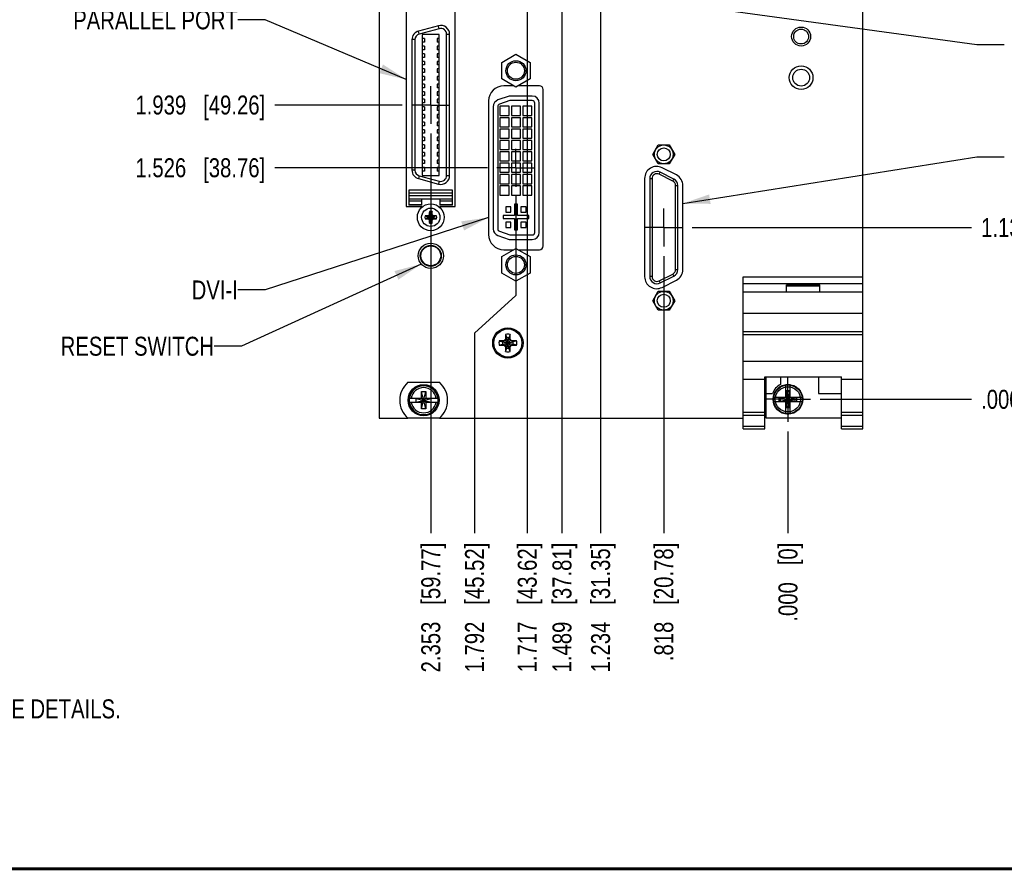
# Model space of a CAD drawing. Header units: inches. Extents: x 0.2 to 16.8, y 0.2 to 10.8.
# Tile 2 of 15: x 4.8 to 11.3, y 0.2 to 5.9. Entities that reach past the tile are written whole.
import ezdxf

# ---------------------------------------------------------------- set-up
doc = ezdxf.new("R2010")
doc.units = ezdxf.units.IN
doc.header["$LTSCALE"] = 0.935
doc.header["$MEASUREMENT"] = 0
doc.linetypes.add('CENTER', pattern=[0.6, 0.375, -0.075, 0.075, -0.075])
doc.layers.get('0').update_dxf_attribs({"linetype": 'CONTINUOUS'})
for name, color, linetype in [('02___PRT_ALL_AXES', 7, 'CONTINUOUS'), ('DEFAULT_1', 7, 'CENTER'), ('DETAIL', 7, 'CONTINUOUS'), ('DIMENSIONS', 7, 'CONTINUOUS')]:
    doc.layers.add(name, color=color, linetype=linetype)
doc.styles.get("Standard").update_dxf_attribs({"font": 'txt', "width": 0.8})
doc.dimstyles.new('DIMSTYLE_1', dxfattribs={"dimtxt": 0.125, "dimasz": 0.18, "dimexe": 0.125, "dimexo": 0.0625, "dimgap": 0.09, "dimtad": 0, "dimtih": 1, "dimtoh": 1, "dimdec": 3, "dimzin": 4, "dimdsep": 46, "dimtxsty": 'STANDARD', "dimblk": '_FILLED', "dimblk1": '_FILLED', "dimblk2": '_FILLED', "dimcen": 0.09, "dimadec": 0, "dimazin": 0, "dimtp": 0.01, "dimtm": 0.01, "dimtfac": 1, "dimtdec": 3, "dimtofl": 0, "dimtmove": 0, "dimatfit": 3, "dimldrblk": '_FILLED', "dimfxl": 1, "dimtolj": 1, "dimtzin": 4, "dimarcsym": 0})
doc.dimstyles.get("Standard").update_dxf_attribs({"dimtxt": 0.125, "dimasz": 0.18, "dimexe": 0.125, "dimexo": 0.0625, "dimgap": 0.09, "dimtad": 0, "dimtih": 1, "dimtoh": 1, "dimdec": 3, "dimzin": 4, "dimdsep": 46, "dimtxsty": 'STANDARD', "dimblk": '_FILLED', "dimblk1": '_FILLED', "dimblk2": '_FILLED', "dimcen": 0.09, "dimadec": 0, "dimazin": 0, "dimtol": 1, "dimtp": 0.01, "dimtm": 0.01, "dimtfac": 1, "dimtdec": 3, "dimtofl": 0, "dimtmove": 0, "dimatfit": 3, "dimldrblk": '_FILLED', "dimfxl": 1, "dimtolj": 1, "dimtzin": 4, "dimarcsym": 0})

# ---------------------------------------------------------------- blocks, each defined once
blk = doc.blocks.new('SYMBOL_16_BL0', base_point=(3.6751, 1.3124))
at = {"color": 2, "linetype": 'CONTINUOUS', "width": 0.8}
for s, p in [('1.', (0.9376, 1.2498)), ('REFER TO PRODUCT MANUAL ON NI.COM FOR MORE DETAILS.', (1.3125, 1.25))]:
    blk.add_text(s, height=0.125, dxfattribs=at).set_placement(p)
blk = doc.blocks.new('*D0')
at = {"layer": 'DIMENSIONS', "color": 2, "linetype": 'CONTINUOUS'}
blk.add_line((9.194, 4.4845), (11.0347, 4.4845), dxfattribs=at)
at = {"layer": 'DIMENSIONS', "color": 2, "linetype": 'CONTINUOUS', "insert": (11.0972, 4.547), "char_height": 0.125, "width": 1.325, "attachment_point": 1, "line_spacing_factor": 0.9}
blk.add_mtext('1.132{\\Ftxt.shx;\\W1.000000;\\H0.125000; }[28.75]', dxfattribs=at)
blk = doc.blocks.new('_FILLED')
at = {"color": 0, "linetype": 'BYBLOCK'}
blk.add_solid([(0, 0), (-1, 0.174), (-1, -0.174)], dxfattribs=at)
blk = doc.blocks.new('*D1')
at = {"layer": 'DIMENSIONS', "color": 2, "linetype": 'CONTINUOUS'}
blk.add_line((10.0364, 3.3526), (11.0347, 3.3526), dxfattribs=at)
at = {"layer": 'DIMENSIONS', "color": 2, "linetype": 'CONTINUOUS', "insert": (11.0972, 3.4151), "char_height": 0.125, "width": 0.825, "attachment_point": 1, "line_spacing_factor": 0.9}
blk.add_mtext('.000{\\Ftxt.shx;\\W1.000000;\\H0.125000; }[0]', dxfattribs=at)
blk = doc.blocks.new('*D2')
at = {"layer": 'DIMENSIONS', "color": 2, "linetype": 'CONTINUOUS'}
blk.add_line((10.099, 6.6184), (11.0347, 6.6184), dxfattribs=at)
at = {"layer": 'DIMENSIONS', "color": 2, "linetype": 'CONTINUOUS', "insert": (11.0972, 6.6809), "char_height": 0.125, "width": 1.325, "attachment_point": 1, "line_spacing_factor": 0.9}
blk.add_mtext('3.266{\\Ftxt.shx;\\W1.000000;\\H0.125000; }[82.95]', dxfattribs=at)
blk = doc.blocks.new('*D3')
at = {"layer": 'DIMENSIONS', "color": 2, "linetype": 'CONTINUOUS'}
blk.add_line((9.1926, 6.9554), (11.0347, 6.9554), dxfattribs=at)
at = {"layer": 'DIMENSIONS', "color": 2, "linetype": 'CONTINUOUS', "insert": (11.0972, 7.0179), "char_height": 0.125, "width": 1.325, "attachment_point": 1, "line_spacing_factor": 0.9}
blk.add_mtext('3.603{\\Ftxt.shx;\\W1.000000;\\H0.125000; }[91.51]', dxfattribs=at)
blk = doc.blocks.new('*D4')
at = {"layer": 'DIMENSIONS', "color": 2, "linetype": 'CONTINUOUS'}
blk.add_line((8.7775, 6.2304), (11.0347, 6.2304), dxfattribs=at)
at = {"layer": 'DIMENSIONS', "color": 2, "linetype": 'CONTINUOUS', "insert": (11.0972, 6.2929), "char_height": 0.125, "width": 1.225, "attachment_point": 1, "line_spacing_factor": 0.9}
blk.add_mtext('2.878{\\Ftxt.shx;\\W1.000000;\\H0.125000; }[73.1]', dxfattribs=at)
blk = doc.blocks.new('*D5')
at = {"layer": 'DIMENSIONS', "color": 2, "linetype": 'CONTINUOUS'}
blk.add_line((7.8448, 4.8785), (6.4429, 4.8785), dxfattribs=at)
at = {"layer": 'DIMENSIONS', "color": 2, "linetype": 'CONTINUOUS', "insert": (6.3804, 4.941), "char_height": 0.125, "width": 1.325, "attachment_point": 3, "line_spacing_factor": 0.9}
blk.add_mtext('1.526{\\Ftxt.shx;\\W1.000000;\\H0.125000; }[38.76]', dxfattribs=at)
blk = doc.blocks.new('*D6')
at = {"layer": 'DIMENSIONS', "color": 2, "linetype": 'CONTINUOUS'}
blk.add_line((7.2838, 5.292), (6.4429, 5.292), dxfattribs=at)
at = {"layer": 'DIMENSIONS', "color": 2, "linetype": 'CONTINUOUS', "insert": (6.3804, 5.3545), "char_height": 0.125, "width": 1.325, "attachment_point": 3, "line_spacing_factor": 0.9}
blk.add_mtext('1.939{\\Ftxt.shx;\\W1.000000;\\H0.125000; }[49.26]', dxfattribs=at)
blk = doc.blocks.new('*D7')
at = {"layer": 'DIMENSIONS', "color": 2, "linetype": 'CONTINUOUS'}
blk.add_line((7.2838, 6.7825), (6.4429, 6.7825), dxfattribs=at)
at = {"layer": 'DIMENSIONS', "color": 2, "linetype": 'CONTINUOUS', "insert": (6.3804, 6.845), "char_height": 0.125, "width": 1.325, "attachment_point": 3, "line_spacing_factor": 0.9}
blk.add_mtext('3.430{\\Ftxt.shx;\\W1.000000;\\H0.125000; }[87.12]', dxfattribs=at)
blk = doc.blocks.new('*D8')
at = {"layer": 'DIMENSIONS', "color": 2, "linetype": 'CONTINUOUS'}
blk.add_line((7.1396, 7.6205), (6.4429, 7.6205), dxfattribs=at)
at = {"layer": 'DIMENSIONS', "color": 2, "linetype": 'CONTINUOUS', "insert": (6.3804, 7.683), "char_height": 0.125, "width": 1.425, "attachment_point": 3, "line_spacing_factor": 0.9}
blk.add_mtext('4.268{\\Ftxt.shx;\\W1.000000;\\H0.125000; }[108.41]', dxfattribs=at)
blk = doc.blocks.new('*D9')
at = {"layer": 'DIMENSIONS', "color": 2, "linetype": 'CONTINUOUS'}
blk.add_line((9.0064, 4.2969), (9.0064, 2.4701), dxfattribs=at)
at = {"layer": 'DIMENSIONS', "color": 2, "linetype": 'CONTINUOUS', "insert": (8.9439, 2.4076), "char_height": 0.125, "width": 1.225, "attachment_point": 3, "rotation": 90, "line_spacing_factor": 0.9}
blk.add_mtext('.818{\\Ftxt.shx;\\W1.000000;\\H0.125000; }[20.78]', dxfattribs=at)
blk = doc.blocks.new('*D10')
at = {"layer": 'DIMENSIONS', "color": 2, "linetype": 'CONTINUOUS'}
blk.add_line((9.8244, 3.1406), (9.8244, 2.4701), dxfattribs=at)
at = {"layer": 'DIMENSIONS', "color": 2, "linetype": 'CONTINUOUS', "insert": (9.7619, 2.4076), "char_height": 0.125, "width": 0.825, "attachment_point": 3, "rotation": 90, "line_spacing_factor": 0.9}
blk.add_mtext('.000{\\Ftxt.shx;\\W1.000000;\\H0.125000; }[0]', dxfattribs=at)
blk = doc.blocks.new('*D11')
at = {"layer": 'DIMENSIONS', "color": 2, "linetype": 'CONTINUOUS'}
for p, q in [((8.0324, 4.6909), (8.0324, 4.0373)), ((8.0324, 4.0373), (7.7595, 3.7891)), ((7.7595, 3.7891), (7.7595, 2.4701))]:
    blk.add_line(p, q, dxfattribs=at)
at = {"layer": 'DIMENSIONS', "color": 2, "linetype": 'CONTINUOUS', "insert": (7.697, 2.4076), "char_height": 0.125, "width": 1.325, "attachment_point": 3, "rotation": 90, "line_spacing_factor": 0.9}
blk.add_mtext('1.792{\\Ftxt.shx;\\W1.000000;\\H0.125000; }[45.52]', dxfattribs=at)
blk = doc.blocks.new('*D12')
at = {"layer": 'DIMENSIONS', "color": 2, "linetype": 'CONTINUOUS'}
blk.add_line((7.4714, 5.1044), (7.4714, 2.4701), dxfattribs=at)
at = {"layer": 'DIMENSIONS', "color": 2, "linetype": 'CONTINUOUS', "insert": (7.4089, 2.4076), "char_height": 0.125, "width": 1.325, "attachment_point": 3, "rotation": 90, "line_spacing_factor": 0.9}
blk.add_mtext('2.353{\\Ftxt.shx;\\W1.000000;\\H0.125000; }[59.77]', dxfattribs=at)
blk = doc.blocks.new('*D13')
at = {"layer": 'DIMENSIONS', "color": 2, "linetype": 'CONTINUOUS'}
blk.add_line((8.1069, 6.0429), (8.1069, 2.4701), dxfattribs=at)
at = {"layer": 'DIMENSIONS', "color": 2, "linetype": 'CONTINUOUS', "insert": (8.0444, 2.4076), "char_height": 0.125, "width": 1.325, "attachment_point": 3, "rotation": 90, "line_spacing_factor": 0.9}
blk.add_mtext('1.717{\\Ftxt.shx;\\W1.000000;\\H0.125000; }[43.62]', dxfattribs=at)
blk = doc.blocks.new('*D14')
at = {"layer": 'DIMENSIONS', "color": 2, "linetype": 'CONTINUOUS'}
blk.add_line((8.59, 6.0429), (8.59, 2.4701), dxfattribs=at)
at = {"layer": 'DIMENSIONS', "color": 2, "linetype": 'CONTINUOUS', "insert": (8.5275, 2.4076), "char_height": 0.125, "width": 1.325, "attachment_point": 3, "rotation": 90, "line_spacing_factor": 0.9}
blk.add_mtext('1.234{\\Ftxt.shx;\\W1.000000;\\H0.125000; }[31.35]', dxfattribs=at)
blk = doc.blocks.new('*D24')
at = {"layer": 'DIMENSIONS', "color": 2, "linetype": 'CONTINUOUS'}
blk.add_line((8.3358, 6.7679), (8.3358, 2.4701), dxfattribs=at)
at = {"layer": 'DIMENSIONS', "color": 2, "linetype": 'CONTINUOUS', "insert": (8.2733, 2.4076), "char_height": 0.125, "width": 1.325, "attachment_point": 3, "rotation": 90, "line_spacing_factor": 0.9}
blk.add_mtext('1.489{\\Ftxt.shx;\\W1.000000;\\H0.125000; }[37.81]', dxfattribs=at)
blk = doc.blocks.new('*D25')
at = {"layer": 'DIMENSIONS', "color": 2, "linetype": 'CONTINUOUS'}
blk.add_line((7.7519, 7.4019), (6.4429, 7.4019), dxfattribs=at)
at = {"layer": 'DIMENSIONS', "color": 2, "linetype": 'CONTINUOUS', "insert": (6.3804, 7.4644), "char_height": 0.125, "width": 1.425, "attachment_point": 3, "line_spacing_factor": 0.9}
blk.add_mtext('4.049{\\Ftxt.shx;\\W1.000000;\\H0.125000; }[102.85]', dxfattribs=at)
blk = doc.blocks.new('SYMBOL_16_BL2', base_point=(3.6751, 1.3124))
at = {"layer": 'DETAIL', "color": 2, "linetype": 'CONTINUOUS', "width": 0.8}
for s, p in [('1.', (0.9376, 1.2498)), ('REFER TO PRODUCT MANUAL ON NI.COM FOR MORE DETAILS.', (1.3125, 1.25))]:
    blk.add_text(s, height=0.125, dxfattribs=at).set_placement(p)

msp = doc.modelspace()

# ---------------------------------------------------------------- linework, layer by layer
at = {"color": 7, "linetype": 'CONTINUOUS'}
for p, q in [((7.1304, 8.2955), (7.1304, 3.2285)), ((10.3184, 3.1576), (10.3184, 8.2955)), ((7.3099, 5.961), (7.3099, 4.624)), ((7.6329, 4.624), (7.6329, 5.961)), ((7.5226, 5.8141), (7.3903, 5.7787)), ((7.3954, 5.7597), (7.3903, 5.7787)), ((7.5276, 5.7951), (7.3954, 5.7597)), ((7.5276, 5.7951), (7.5226, 5.8141)), ((7.3474, 5.7228), (7.3474, 4.8626)), ((7.3671, 5.7228), (7.3474, 5.7228)), ((7.3671, 5.7228), (7.3671, 4.8626)), ((7.4155, 5.757), (7.4155, 4.8283)), ((7.5273, 5.757), (7.4155, 5.757)), ((7.4289, 5.7295), (7.4155, 5.7295)), ((7.4289, 5.7295), (7.4289, 5.7058)), ((7.5139, 5.7295), (7.5139, 5.7058)), ((7.5273, 5.7295), (7.5139, 5.7295)), ((7.5273, 4.8283), (7.5273, 5.757)), ((7.5757, 4.8271), (7.5757, 5.7582)), ((7.5757, 5.7582), (7.5954, 5.7582)), ((7.5954, 4.8271), (7.5954, 5.7582)), ((7.4289, 5.7058), (7.4155, 5.7058)), ((7.4289, 5.6795), (7.4155, 5.6795)), ((7.4289, 5.6558), (7.4155, 5.6558)), ((7.4289, 5.6795), (7.4289, 5.6558)), ((7.5273, 5.7058), (7.5139, 5.7058)), ((7.5139, 5.6795), (7.5139, 5.6558)), ((7.5273, 5.6795), (7.5139, 5.6795)), ((7.5273, 5.6558), (7.5139, 5.6558)), ((7.4289, 5.6295), (7.4155, 5.6295)), ((7.4289, 5.6058), (7.4155, 5.6058)), ((7.4289, 5.5795), (7.4155, 5.5795)), ((7.4289, 5.6295), (7.4289, 5.6058)), ((7.4289, 5.5795), (7.4289, 5.5558)), ((7.5139, 5.6295), (7.5139, 5.6058)), ((7.5273, 5.6295), (7.5139, 5.6295)), ((7.5273, 5.6058), (7.5139, 5.6058)), ((7.5139, 5.5795), (7.5139, 5.5558)), ((7.5273, 5.5795), (7.5139, 5.5795)), ((7.9388, 5.5721), (8.0323, 5.6261)), ((8.0323, 5.6261), (8.1258, 5.5721)), ((7.4289, 5.5558), (7.4155, 5.5558)), ((7.4289, 5.5295), (7.4155, 5.5295)), ((7.4289, 5.5295), (7.4289, 5.5058)), ((7.5273, 5.5558), (7.5139, 5.5558)), ((7.5139, 5.5295), (7.5139, 5.5058)), ((7.5273, 5.5295), (7.5139, 5.5295)), ((7.9388, 5.4641), (7.9388, 5.5721)), ((8.1258, 5.5721), (8.1258, 5.4641)), ((7.4289, 5.5058), (7.4155, 5.5058)), ((7.4289, 5.4795), (7.4155, 5.4795)), ((7.4289, 5.4558), (7.4155, 5.4558)), ((7.4289, 5.4795), (7.4289, 5.4558)), ((7.5273, 5.5058), (7.5139, 5.5058)), ((7.5139, 5.4795), (7.5139, 5.4558)), ((7.5273, 5.4795), (7.5139, 5.4795)), ((7.5273, 5.4558), (7.5139, 5.4558)), ((8.0323, 5.4102), (7.9388, 5.4641)), ((8.1258, 5.4641), (8.0323, 5.4102)), ((7.4289, 5.4295), (7.4155, 5.4295)), ((7.4289, 5.4058), (7.4155, 5.4058)), ((7.4289, 5.4295), (7.4289, 5.4058)), ((7.5139, 5.4295), (7.5139, 5.4058)), ((7.5273, 5.4295), (7.5139, 5.4295)), ((7.5273, 5.4058), (7.5139, 5.4058)), ((8.0178, 5.4185), (7.9524, 5.4185)), ((8.1874, 5.4185), (8.0468, 5.4185)), ((8.2124, 4.3635), (8.2124, 5.3935)), ((7.4289, 5.3795), (7.4155, 5.3795)), ((7.4289, 5.3558), (7.4155, 5.3558)), ((7.4289, 5.3295), (7.4155, 5.3295)), ((7.4289, 5.3795), (7.4289, 5.3558)), ((7.4289, 5.3295), (7.4289, 5.3058)), ((7.5139, 5.3795), (7.5139, 5.3558)), ((7.5273, 5.3795), (7.5139, 5.3795)), ((7.5273, 5.3558), (7.5139, 5.3558)), ((7.5139, 5.3295), (7.5139, 5.3058)), ((7.5273, 5.3295), (7.5139, 5.3295)), ((7.9931, 5.3208), (7.9238, 5.2969)), ((8.1403, 5.3208), (7.9931, 5.3208)), ((7.4289, 5.3058), (7.4155, 5.3058)), ((7.4289, 5.2795), (7.4155, 5.2795)), ((7.4289, 5.2558), (7.4155, 5.2558)), ((7.4289, 5.2795), (7.4289, 5.2558)), ((7.5273, 5.3058), (7.5139, 5.3058)), ((7.5139, 5.2795), (7.5139, 5.2558)), ((7.5273, 5.2795), (7.5139, 5.2795)), ((7.5273, 5.2558), (7.5139, 5.2558)), ((7.8524, 5.3185), (7.8524, 4.4385)), ((7.9124, 5.2808), (7.9124, 4.4759)), ((7.9273, 5.2834), (7.9273, 5.2234)), ((7.9873, 5.2834), (7.9273, 5.2834)), ((7.9873, 5.2234), (7.9873, 5.2834)), ((8.0023, 5.2834), (8.0023, 5.2234)), ((8.0623, 5.2834), (8.0023, 5.2834)), ((8.0623, 5.2234), (8.0623, 5.2834)), ((8.0773, 5.2834), (8.0773, 5.2234)), ((8.1373, 5.2834), (8.0773, 5.2834)), ((8.1373, 5.2234), (8.1373, 5.2834)), ((8.1563, 4.4519), (8.1563, 5.3048)), ((7.4289, 5.2295), (7.4155, 5.2295)), ((7.4289, 5.2058), (7.4155, 5.2058)), ((7.4289, 5.2295), (7.4289, 5.2058)), ((7.5139, 5.2295), (7.5139, 5.2058)), ((7.5273, 5.2295), (7.5139, 5.2295)), ((7.5273, 5.2058), (7.5139, 5.2058)), ((7.9273, 5.2234), (7.9873, 5.2234)), ((7.9273, 5.2084), (7.9273, 5.1484)), ((7.9873, 5.2084), (7.9273, 5.2084)), ((7.9873, 5.1484), (7.9873, 5.2084)), ((8.0023, 5.2234), (8.0623, 5.2234)), ((8.0023, 5.2084), (8.0023, 5.1484)), ((8.0623, 5.2084), (8.0023, 5.2084)), ((8.0623, 5.1484), (8.0623, 5.2084)), ((8.0773, 5.2234), (8.1373, 5.2234)), ((8.0773, 5.2084), (8.0773, 5.1484)), ((8.1373, 5.2084), (8.0773, 5.2084)), ((8.1373, 5.1484), (8.1373, 5.2084)), ((7.4289, 5.1795), (7.4155, 5.1795)), ((7.4289, 5.1558), (7.4155, 5.1558)), ((7.4289, 5.1295), (7.4155, 5.1295)), ((7.4289, 5.1795), (7.4289, 5.1558)), ((7.4289, 5.1295), (7.4289, 5.1058)), ((7.5139, 5.1795), (7.5139, 5.1558)), ((7.5273, 5.1795), (7.5139, 5.1795)), ((7.5273, 5.1558), (7.5139, 5.1558)), ((7.5139, 5.1295), (7.5139, 5.1058)), ((7.5273, 5.1295), (7.5139, 5.1295)), ((7.9273, 5.1484), (7.9873, 5.1484)), ((7.9273, 5.1334), (7.9273, 5.0734)), ((7.9873, 5.1334), (7.9273, 5.1334)), ((7.9873, 5.0734), (7.9873, 5.1334)), ((8.0023, 5.1484), (8.0623, 5.1484)), ((8.0023, 5.1334), (8.0023, 5.0734)), ((8.0623, 5.1334), (8.0023, 5.1334)), ((8.0623, 5.0734), (8.0623, 5.1334)), ((8.0773, 5.1484), (8.1373, 5.1484)), ((8.0773, 5.1334), (8.0773, 5.0734)), ((8.1373, 5.1334), (8.0773, 5.1334)), ((8.1373, 5.0734), (8.1373, 5.1334)), ((7.4289, 5.1058), (7.4155, 5.1058)), ((7.4289, 5.0795), (7.4155, 5.0795)), ((7.4289, 5.0795), (7.4289, 5.0558)), ((7.5273, 5.1058), (7.5139, 5.1058)), ((7.5139, 5.0795), (7.5139, 5.0558)), ((7.5273, 5.0795), (7.5139, 5.0795)), ((7.9273, 5.0734), (7.9873, 5.0734)), ((8.0023, 5.0734), (8.0623, 5.0734)), ((8.0773, 5.0734), (8.1373, 5.0734)), ((7.4289, 5.0558), (7.4155, 5.0558)), ((7.4289, 5.0295), (7.4155, 5.0295)), ((7.4289, 5.0058), (7.4155, 5.0058)), ((7.4289, 5.0295), (7.4289, 5.0058)), ((7.5273, 5.0558), (7.5139, 5.0558)), ((7.5139, 5.0295), (7.5139, 5.0058)), ((7.5273, 5.0295), (7.5139, 5.0295)), ((7.5273, 5.0058), (7.5139, 5.0058)), ((7.9273, 5.0584), (7.9273, 4.9984)), ((7.9873, 5.0584), (7.9273, 5.0584)), ((7.9273, 4.9984), (7.9873, 4.9984)), ((7.9873, 4.9984), (7.9873, 5.0584)), ((8.0023, 5.0584), (8.0023, 4.9984)), ((8.0623, 5.0584), (8.0023, 5.0584)), ((8.0023, 4.9984), (8.0623, 4.9984)), ((8.0623, 4.9984), (8.0623, 5.0584)), ((8.0773, 5.0584), (8.0773, 4.9984)), ((8.1373, 5.0584), (8.0773, 5.0584)), ((8.0773, 4.9984), (8.1373, 4.9984)), ((8.1373, 4.9984), (8.1373, 5.0584)), ((8.9342, 4.9669), (8.9703, 5.0294)), ((8.9703, 5.0294), (9.0425, 5.0294)), ((9.0425, 5.0294), (9.0786, 4.9669)), ((7.4289, 4.9795), (7.4155, 4.9795)), ((7.4289, 4.9558), (7.4155, 4.9558)), ((7.4289, 4.9795), (7.4289, 4.9558)), ((7.5139, 4.9795), (7.5139, 4.9558)), ((7.5273, 4.9795), (7.5139, 4.9795)), ((7.5273, 4.9558), (7.5139, 4.9558)), ((7.9273, 4.9834), (7.9273, 4.9234)), ((7.9873, 4.9834), (7.9273, 4.9834)), ((7.9873, 4.9234), (7.9873, 4.9834)), ((8.0023, 4.9834), (8.0023, 4.9234)), ((8.0623, 4.9834), (8.0023, 4.9834)), ((8.0623, 4.9234), (8.0623, 4.9834)), ((8.0773, 4.9834), (8.0773, 4.9234)), ((8.1373, 4.9834), (8.0773, 4.9834)), ((8.1373, 4.9234), (8.1373, 4.9834)), ((8.9703, 4.9044), (8.9342, 4.9669)), ((9.0786, 4.9669), (9.0425, 4.9044)), ((7.4289, 4.9295), (7.4155, 4.9295)), ((7.4289, 4.9058), (7.4155, 4.9058)), ((7.4289, 4.8795), (7.4155, 4.8795)), ((7.4289, 4.9295), (7.4289, 4.9058)), ((7.4289, 4.8795), (7.4289, 4.8558)), ((7.5139, 4.9295), (7.5139, 4.9058)), ((7.5273, 4.9295), (7.5139, 4.9295)), ((7.5273, 4.9058), (7.5139, 4.9058)), ((7.5139, 4.8795), (7.5139, 4.8558)), ((7.5273, 4.8795), (7.5139, 4.8795)), ((7.9273, 4.9234), (7.9873, 4.9234)), ((7.9273, 4.9084), (7.9273, 4.8484)), ((7.9873, 4.9084), (7.9273, 4.9084)), ((7.9873, 4.8484), (7.9873, 4.9084)), ((8.0023, 4.9234), (8.0623, 4.9234)), ((8.0623, 4.9084), (8.0023, 4.9084)), ((8.0023, 4.9084), (8.0023, 4.8484)), ((8.0623, 4.8484), (8.0623, 4.9084)), ((8.0773, 4.9234), (8.1373, 4.9234)), ((8.1373, 4.9084), (8.0773, 4.9084)), ((8.0773, 4.9084), (8.0773, 4.8484)), ((8.1373, 4.8484), (8.1373, 4.9084)), ((9.0425, 4.9044), (8.9703, 4.9044)), ((9.0893, 4.8309), (8.9953, 4.8788)), ((7.3671, 4.8626), (7.3474, 4.8626)), ((7.3954, 4.8257), (7.3903, 4.8067)), ((7.3903, 4.8067), (7.5226, 4.7712)), ((7.3954, 4.8257), (7.5276, 4.7902)), ((7.4289, 4.8558), (7.4155, 4.8558)), ((7.4155, 4.8283), (7.5273, 4.8283)), ((7.5273, 4.8558), (7.5139, 4.8558)), ((7.5757, 4.8271), (7.5954, 4.8271)), ((7.9273, 4.8484), (7.9873, 4.8484)), ((7.9273, 4.8334), (7.9273, 4.7734)), ((7.9873, 4.8334), (7.9273, 4.8334)), ((7.9873, 4.7734), (7.9873, 4.8334)), ((8.0023, 4.8484), (8.0623, 4.8484)), ((8.0623, 4.8334), (8.0023, 4.8334)), ((8.0023, 4.8334), (8.0023, 4.7734)), ((8.0623, 4.7734), (8.0623, 4.8334)), ((8.0773, 4.8484), (8.1373, 4.8484)), ((8.1373, 4.8334), (8.0773, 4.8334)), ((8.0773, 4.8334), (8.0773, 4.7734)), ((8.1373, 4.7734), (8.1373, 4.8334)), ((8.8804, 4.8084), (8.8804, 4.1606)), ((8.9289, 4.8064), (8.9139, 4.8064)), ((8.9139, 4.8064), (8.9139, 4.1624)), ((8.9289, 4.8064), (8.9289, 4.1624)), ((8.9769, 4.8358), (8.9837, 4.8491)), ((9.0659, 4.7904), (8.9769, 4.8358)), ((9.0727, 4.8038), (8.9837, 4.8491)), ((9.0659, 4.7904), (9.0727, 4.8038)), ((7.5276, 4.7902), (7.5226, 4.7712)), ((7.9273, 4.7734), (7.9873, 4.7734)), ((7.9273, 4.7584), (7.9273, 4.6984)), ((7.9873, 4.7584), (7.9273, 4.7584)), ((7.9873, 4.6984), (7.9873, 4.7584)), ((8.0023, 4.7734), (8.0623, 4.7734)), ((8.0623, 4.7584), (8.0023, 4.7584)), ((8.0023, 4.7584), (8.0023, 4.6984)), ((8.0623, 4.6984), (8.0623, 4.7584)), ((8.0773, 4.7734), (8.1373, 4.7734)), ((8.1373, 4.7584), (8.0773, 4.7584)), ((8.0773, 4.7584), (8.0773, 4.6984)), ((8.1373, 4.6984), (8.1373, 4.7584)), ((9.0839, 4.761), (9.0989, 4.761)), ((9.0839, 4.2077), (9.0839, 4.761)), ((9.0989, 4.2077), (9.0989, 4.761)), ((9.1324, 4.2085), (9.1324, 4.7605)), ((7.3277, 4.7299), (7.3277, 4.631)), ((7.6151, 4.7299), (7.3277, 4.7299)), ((7.3277, 4.714), (7.6151, 4.714)), ((7.6151, 4.6944), (7.3277, 4.6944)), ((7.3277, 4.673), (7.6151, 4.673)), ((7.4123, 4.631), (7.4123, 4.673)), ((7.5304, 4.673), (7.5304, 4.631)), ((7.6151, 4.631), (7.6151, 4.7299)), ((7.9273, 4.6984), (7.9873, 4.6984)), ((8.0023, 4.6984), (8.0623, 4.6984)), ((8.0773, 4.6984), (8.1373, 4.6984)), ((7.3099, 4.624), (7.4114, 4.624)), ((7.4123, 4.6591), (7.3277, 4.6591)), ((7.3277, 4.6368), (7.4123, 4.6368)), ((7.4123, 4.631), (7.3277, 4.631)), ((7.4114, 4.624), (7.4114, 4.6174)), ((7.6151, 4.6591), (7.5304, 4.6591)), ((7.5304, 4.6368), (7.6151, 4.6368)), ((7.6151, 4.631), (7.5304, 4.631)), ((7.5314, 4.6174), (7.5314, 4.624)), ((7.5314, 4.624), (7.6329, 4.624)), ((7.9998, 4.6209), (7.9648, 4.6209)), ((7.9648, 4.6209), (7.9648, 4.5859)), ((7.9998, 4.5859), (7.9998, 4.6209)), ((8.0423, 4.6384), (8.0223, 4.6384)), ((8.0223, 4.6384), (8.0223, 4.5634)), ((8.0423, 4.5634), (8.0423, 4.6384)), ((8.0998, 4.6209), (8.0648, 4.6209)), ((8.0648, 4.6209), (8.0648, 4.5859)), ((8.0998, 4.5859), (8.0998, 4.6209)), ((7.4334, 4.5618), (7.4484, 4.557)), ((7.4334, 4.5429), (7.4484, 4.5476)), ((7.4484, 4.557), (7.4944, 4.5476)), ((7.4503, 4.557), (7.4484, 4.557)), ((7.4484, 4.5476), (7.4944, 4.557)), ((7.4484, 4.5476), (7.4503, 4.5476)), ((7.4607, 4.563), (7.4503, 4.557)), ((7.4503, 4.557), (7.4525, 4.5622)), ((7.4503, 4.557), (7.4925, 4.5476)), ((7.4503, 4.5476), (7.4925, 4.557)), ((7.4503, 4.5476), (7.4607, 4.5416)), ((7.4525, 4.5424), (7.4503, 4.5476)), ((7.4581, 4.5656), (7.4846, 4.5391)), ((7.4581, 4.5391), (7.4846, 4.5656)), ((7.4667, 4.5734), (7.4607, 4.563)), ((7.4607, 4.5416), (7.4667, 4.5312)), ((7.4614, 4.5712), (7.4667, 4.5734)), ((7.4619, 4.5903), (7.4667, 4.5753)), ((7.4761, 4.5293), (7.4667, 4.5753)), ((7.4667, 4.5753), (7.4667, 4.5734)), ((7.4667, 4.5293), (7.4761, 4.5753)), ((7.4761, 4.5312), (7.4667, 4.5734)), ((7.4667, 4.5312), (7.4761, 4.5734)), ((7.4808, 4.5903), (7.4761, 4.5753)), ((7.4761, 4.5734), (7.4761, 4.5753)), ((7.4821, 4.563), (7.4761, 4.5734)), ((7.4813, 4.5712), (7.4761, 4.5734)), ((7.4761, 4.5312), (7.4821, 4.5416)), ((7.4925, 4.557), (7.4821, 4.563)), ((7.4821, 4.5416), (7.4925, 4.5476)), ((7.4903, 4.5622), (7.4925, 4.557)), ((7.4925, 4.5476), (7.4903, 4.5424)), ((7.4944, 4.557), (7.4925, 4.557)), ((7.4925, 4.5476), (7.4944, 4.5476)), ((7.5094, 4.5618), (7.4944, 4.557)), ((7.5094, 4.5429), (7.4944, 4.5476)), ((8.0223, 4.5634), (7.9473, 4.5634)), ((7.9473, 4.5634), (7.9473, 4.5434)), ((7.9473, 4.5434), (8.0223, 4.5434)), ((7.9648, 4.5859), (7.9998, 4.5859)), ((8.0223, 4.5434), (8.0223, 4.4684)), ((8.1173, 4.5634), (8.0423, 4.5634)), ((8.0423, 4.5434), (8.1173, 4.5434)), ((8.0423, 4.4684), (8.0423, 4.5434)), ((8.0648, 4.5859), (8.0998, 4.5859)), ((8.1173, 4.5434), (8.1173, 4.5634)), ((7.4667, 4.5312), (7.4614, 4.5334)), ((7.4619, 4.5143), (7.4667, 4.5293)), ((7.4667, 4.5312), (7.4667, 4.5293)), ((7.4813, 4.5334), (7.4761, 4.5312)), ((7.4761, 4.5293), (7.4761, 4.5312)), ((7.4808, 4.5143), (7.4761, 4.5293)), ((7.9998, 4.5209), (7.9648, 4.5209)), ((7.9648, 4.5209), (7.9648, 4.4859)), ((7.9648, 4.4859), (7.9998, 4.4859)), ((7.9998, 4.4859), (7.9998, 4.5209)), ((8.0998, 4.5209), (8.0648, 4.5209)), ((8.0648, 4.5209), (8.0648, 4.4859)), ((8.0648, 4.4859), (8.0998, 4.4859)), ((8.0998, 4.4859), (8.0998, 4.5209)), ((7.9238, 4.4598), (7.9931, 4.4359)), ((7.9931, 4.4359), (8.1403, 4.4359)), ((8.0223, 4.4684), (8.0423, 4.4684)), ((7.9388, 4.2926), (8.0323, 4.3466)), ((8.0323, 4.3466), (8.1258, 4.2926)), ((7.9388, 4.1846), (7.9388, 4.2926)), ((7.9524, 4.3385), (8.0184, 4.3385)), ((8.0462, 4.3385), (8.1874, 4.3385)), ((8.1258, 4.2926), (8.1258, 4.1846)), ((8.0323, 4.1306), (7.9388, 4.1846)), ((8.1258, 4.1846), (8.0323, 4.1306)), ((8.9289, 4.1624), (8.9139, 4.1624)), ((8.9769, 4.133), (9.0659, 4.1783)), ((8.9837, 4.1196), (9.0727, 4.165)), ((9.0659, 4.1783), (9.0727, 4.165)), ((9.0839, 4.2077), (9.0989, 4.2077)), ((9.5304, 4.1596), (10.3184, 4.1596)), ((9.5304, 3.1576), (9.5304, 4.1596)), ((8.9769, 4.133), (8.9837, 4.1196)), ((8.9953, 4.0902), (9.0893, 4.1381)), ((9.5304, 4.1166), (10.3184, 4.1166)), ((9.8144, 4.1066), (10.0344, 4.1066)), ((9.8144, 4.0596), (9.8144, 4.1066)), ((9.8144, 4.0996), (10.0344, 4.0996)), ((10.0344, 4.0596), (10.0344, 4.1066)), ((8.9342, 4.0019), (8.9703, 4.0644)), ((8.9703, 4.0644), (9.0425, 4.0644)), ((9.0425, 4.0644), (9.0786, 4.0019)), ((10.3184, 4.0596), (9.5304, 4.0596)), ((8.9703, 3.9394), (8.9342, 4.0019)), ((9.0786, 4.0019), (9.0425, 3.9394)), ((9.0425, 3.9394), (8.9703, 3.9394)), ((9.5304, 3.9196), (10.3184, 3.9196)), ((7.9646, 3.7803), (7.9719, 3.758)), ((7.9646, 3.7803), (7.9646, 3.7512)), ((7.9938, 3.7803), (7.9865, 3.758)), ((7.9938, 3.7512), (7.9938, 3.7803)), ((9.5304, 3.7996), (10.3184, 3.7996)), ((9.5304, 3.7801), (10.3184, 3.7801)), ((7.9226, 3.7383), (7.9449, 3.731)), ((7.9517, 3.7383), (7.9226, 3.7383)), ((7.9226, 3.7091), (7.9449, 3.7164)), ((7.9226, 3.7091), (7.9517, 3.7091)), ((7.9463, 3.731), (7.9449, 3.731)), ((7.9449, 3.731), (8.0135, 3.7164)), ((7.9449, 3.7164), (8.0135, 3.731)), ((7.9449, 3.7164), (7.9463, 3.7164)), ((7.9626, 3.7403), (7.9463, 3.731)), ((7.9517, 3.7383), (7.9463, 3.731)), ((7.9463, 3.731), (8.0121, 3.7164)), ((7.9463, 3.7164), (8.0121, 3.731)), ((7.9463, 3.7164), (7.9626, 3.707)), ((7.9517, 3.7091), (7.9463, 3.7164)), ((7.9599, 3.743), (7.9517, 3.7383)), ((7.9517, 3.7091), (7.9599, 3.7044)), ((7.9646, 3.7512), (7.9599, 3.743)), ((7.9599, 3.743), (7.9985, 3.7044)), ((7.9599, 3.7044), (7.9985, 3.743)), ((7.9599, 3.7044), (7.9646, 3.6962)), ((7.9719, 3.7565), (7.9626, 3.7403)), ((7.9626, 3.707), (7.9719, 3.6908)), ((7.9646, 3.7512), (7.9719, 3.7565)), ((7.9865, 3.6894), (7.9719, 3.758)), ((7.9719, 3.758), (7.9719, 3.7565)), ((7.9719, 3.6894), (7.9865, 3.758)), ((7.9865, 3.6908), (7.9719, 3.7565)), ((7.9719, 3.6908), (7.9865, 3.7565)), ((7.9865, 3.7565), (7.9865, 3.758)), ((7.9938, 3.7512), (7.9865, 3.7565)), ((7.9958, 3.7403), (7.9865, 3.7565)), ((7.9865, 3.6908), (7.9958, 3.707)), ((7.9985, 3.743), (7.9938, 3.7512)), ((7.9938, 3.6962), (7.9985, 3.7044)), ((8.0121, 3.731), (7.9958, 3.7403)), ((7.9958, 3.707), (8.0121, 3.7164)), ((8.0067, 3.7383), (7.9985, 3.743)), ((7.9985, 3.7044), (8.0067, 3.7091)), ((8.0358, 3.7383), (8.0067, 3.7383)), ((8.0067, 3.7383), (8.0121, 3.731)), ((8.0067, 3.7091), (8.0121, 3.7164)), ((8.0067, 3.7091), (8.0358, 3.7091)), ((8.0135, 3.731), (8.0121, 3.731)), ((8.0121, 3.7164), (8.0135, 3.7164)), ((8.0358, 3.7383), (8.0135, 3.731)), ((8.0358, 3.7091), (8.0135, 3.7164)), ((7.9646, 3.6962), (7.9719, 3.6908)), ((7.9646, 3.6962), (7.9646, 3.6671)), ((7.9646, 3.6671), (7.9719, 3.6894)), ((7.9719, 3.6908), (7.9719, 3.6894)), ((7.9938, 3.6962), (7.9865, 3.6908)), ((7.9865, 3.6894), (7.9865, 3.6908)), ((7.9938, 3.6671), (7.9865, 3.6894)), ((7.9938, 3.6671), (7.9938, 3.6962)), ((9.5304, 3.6043), (10.3184, 3.6043)), ((7.3206, 3.465), (7.5281, 3.465)), ((9.5304, 3.4846), (9.6724, 3.4846)), ((9.6724, 3.4999), (10.1764, 3.4999)), ((9.6724, 3.1576), (9.6724, 3.4999)), ((9.6784, 3.4999), (9.6784, 3.2306)), ((9.7754, 3.4999), (9.7754, 3.45)), ((9.8106, 3.3643), (9.8106, 3.4473)), ((9.8382, 3.3643), (9.8382, 3.4473)), ((10.0254, 3.4999), (10.0254, 3.3906)), ((10.1764, 3.1576), (10.1764, 3.4999)), ((10.1764, 3.4846), (10.3184, 3.4846)), ((7.4106, 3.4036), (7.4382, 3.4036)), ((7.4382, 3.2894), (7.4106, 3.4036)), ((7.4106, 3.3603), (7.4106, 3.4036)), ((7.4106, 3.2894), (7.4382, 3.4036)), ((7.4382, 3.4036), (7.4382, 3.3603)), ((9.6784, 3.3906), (9.7222, 3.3906)), ((9.8106, 3.4097), (9.8382, 3.4097)), ((9.8382, 3.2955), (9.8106, 3.4097)), ((9.8106, 3.2955), (9.8382, 3.4097)), ((9.8361, 3.4011), (9.8127, 3.4011)), ((9.8127, 3.4011), (9.8127, 3.3643)), ((9.8361, 3.3643), (9.8361, 3.4011)), ((10.0254, 3.3906), (10.1764, 3.3906)), ((7.3297, 3.3603), (7.4127, 3.3603)), ((7.3297, 3.3327), (7.4127, 3.3327)), ((7.3759, 3.3582), (7.4729, 3.3348)), ((7.4127, 3.3582), (7.3759, 3.3582)), ((7.3759, 3.3348), (7.4729, 3.3582)), ((7.3759, 3.3348), (7.3759, 3.3582)), ((7.3759, 3.3348), (7.4127, 3.3348)), ((7.4106, 3.2894), (7.4106, 3.3327)), ((7.4127, 3.3603), (7.4127, 3.3582)), ((7.4127, 3.3582), (7.4361, 3.3348)), ((7.4127, 3.3348), (7.4361, 3.3582)), ((7.4127, 3.3327), (7.4127, 3.3348)), ((7.4361, 3.3603), (7.519, 3.3603)), ((7.4361, 3.3603), (7.4361, 3.3582)), ((7.4729, 3.3582), (7.4361, 3.3582)), ((7.4361, 3.3348), (7.4729, 3.3348)), ((7.4361, 3.3327), (7.4361, 3.3348)), ((7.4361, 3.3327), (7.519, 3.3327)), ((7.4382, 3.3327), (7.4382, 3.2894)), ((7.4729, 3.3348), (7.4729, 3.3582)), ((9.7297, 3.3664), (9.8127, 3.3664)), ((9.7297, 3.3388), (9.8127, 3.3388)), ((9.7673, 3.3388), (9.8815, 3.3664)), ((9.7673, 3.3664), (9.8815, 3.3388)), ((9.7673, 3.3388), (9.7673, 3.3664)), ((9.8127, 3.3643), (9.7759, 3.3643)), ((9.7759, 3.3409), (9.7759, 3.3643)), ((9.7759, 3.3409), (9.8127, 3.3409)), ((9.8106, 3.258), (9.8106, 3.3409)), ((9.8127, 3.3643), (9.8361, 3.3409)), ((9.8127, 3.3409), (9.8361, 3.3643)), ((9.8127, 3.3409), (9.8127, 3.3041)), ((9.8361, 3.3664), (9.919, 3.3664)), ((9.8729, 3.3643), (9.8361, 3.3643)), ((9.8361, 3.3409), (9.8729, 3.3409)), ((9.8361, 3.3041), (9.8361, 3.3409)), ((9.8361, 3.3388), (9.919, 3.3388)), ((9.8382, 3.258), (9.8382, 3.3409)), ((9.8729, 3.3409), (9.8729, 3.3643)), ((9.8815, 3.3664), (9.8815, 3.3388)), ((7.4382, 3.2894), (7.4106, 3.2894)), ((9.5304, 3.2676), (9.6724, 3.2676)), ((9.5304, 3.2484), (9.6724, 3.2484)), ((9.8382, 3.2955), (9.8106, 3.2955)), ((9.8361, 3.3041), (9.8127, 3.3041)), ((10.1764, 3.2676), (10.3184, 3.2676)), ((10.1764, 3.2484), (10.3184, 3.2484)), ((7.1304, 3.2285), (7.3206, 3.2285)), ((7.5281, 3.228), (7.3206, 3.228)), ((7.5281, 3.2285), (9.5304, 3.2285)), ((9.6784, 3.2306), (10.1764, 3.2306)), ((9.5304, 3.1755), (9.6724, 3.1755)), ((9.5304, 3.1576), (9.6724, 3.1576)), ((10.1764, 3.1755), (10.3184, 3.1755)), ((10.1764, 3.1576), (10.3184, 3.1576))]:
    msp.add_line(p, q, dxfattribs=at)
at = {"color": 7, "linetype": 'CONTINUOUS', "const_width": 0.02}
msp.add_lwpolyline([(0.25, 0.2586), (16.75, 0.2586)], dxfattribs=at)
at = {"color": 7, "linetype": 'CONTINUOUS'}
for centre, radius in [((9.9114, 5.7434), 0.0625), ((9.9114, 5.7434), 0.049), ((8.0323, 5.5181), 0.066), ((8.0323, 5.5181), 0.056), ((9.9114, 5.4724), 0.078), ((9.9114, 5.4724), 0.0555), ((9.0064, 4.9669), 0.062), ((9.0064, 4.9669), 0.043), ((7.4714, 4.5523), 0.0886), ((7.4714, 4.5523), 0.0603), ((7.4714, 4.2985), 0.083), ((7.4714, 4.2985), 0.069), ((7.4714, 4.2985), 0.0655), ((8.0323, 4.2386), 0.066), ((8.0323, 4.2386), 0.056), ((9.0064, 4.0019), 0.062), ((9.0064, 4.0019), 0.043), ((7.9792, 3.7237), 0.1), ((7.9792, 3.7237), 0.0925), ((7.4244, 3.3465), 0.1025), ((7.4244, 3.3465), 0.098), ((9.8244, 3.3526), 0.098), ((9.8244, 3.3526), 0.0947), ((9.8244, 3.3526), 0.0832)]:
    msp.add_circle(centre, radius, dxfattribs=at)
for centre, radius, start, end in [((7.4052, 5.7228), 0.0579, 105, 180), ((7.5375, 5.7582), 0.0579, 0, 105), ((7.5375, 5.7582), 0.0382, 0, 105), ((7.4052, 5.7228), 0.0382, 105, 180), ((7.9524, 5.3185), 0.1, 90, 180), ((8.1874, 5.3935), 0.025, 0, 90), ((8.1403, 5.3048), 0.016, 0, 90), ((7.9294, 5.2808), 0.017, 109.03498, 180.0732), ((8.9594, 4.8084), 0.079, 63, 180), ((7.4052, 4.8626), 0.0579, 180, 255), ((7.4052, 4.8626), 0.0382, 180, 255), ((7.5375, 4.8271), 0.0579, 255, 360), ((7.5375, 4.8271), 0.0382, 255, 360), ((8.9619, 4.8064), 0.048, 63, 180), ((8.9619, 4.8064), 0.033, 63, 180), ((9.0509, 4.761), 0.048, 0, 63), ((9.0534, 4.7605), 0.079, 0, 63), ((9.0509, 4.761), 0.033, 0, 63), ((7.4714, 4.5523), 0.0392, 166.04227, 193.95773), ((7.4697, 3.5269), 1.0354, 90.95451, 92.01225), ((7.4702, 5.5964), 1.0542, 267.99716, 269.03608), ((7.4714, 4.5523), 0.0235, 168.40426, 191.59574), ((8.3183, 3.0854), 1.7119, 120.16096, 120.38032), ((8.3197, 6.0217), 1.7148, 239.61987, 239.83885), ((8.9408, 3.704), 1.7148, 149.61987, 149.83885), ((8.5155, 4.5535), 1.0542, 177.99716, 179.03608), ((7.4714, 4.5523), 0.0392, 76.04227, 103.95773), ((7.4714, 4.5523), 0.0235, 78.40426, 101.59574), ((6.446, 4.554), 1.0354, 0.95451, 2.01225), ((6.0045, 3.7054), 1.7119, 30.16096, 30.38032), ((6.6231, 3.0829), 1.7148, 59.61987, 59.83885), ((6.6245, 6.0192), 1.7119, 300.16096, 300.38032), ((7.4726, 3.5082), 1.0542, 87.99716, 89.03608), ((7.473, 5.5777), 1.0354, 270.95451, 272.01225), ((7.4714, 4.5523), 0.0235, 348.40426, 11.59574), ((7.4714, 4.5523), 0.0392, 346.04227, 13.95773), ((8.9383, 5.3992), 1.7119, 210.16096, 210.38032), ((8.4968, 4.5506), 1.0354, 180.95451, 182.01225), ((7.4714, 4.5523), 0.0392, 256.04227, 283.95773), ((7.4714, 4.5523), 0.0235, 258.40426, 281.59574), ((6.4273, 4.5511), 1.0542, 357.99716, 359.03608), ((6.002, 5.4006), 1.7148, 329.61987, 329.83885), ((7.9524, 4.4385), 0.1, 180, 270), ((7.9294, 4.4759), 0.017, 179.92675, 250.965), ((8.1403, 4.4519), 0.016, 270, 360), ((8.1874, 4.3635), 0.025, 270, 360), ((8.9594, 4.1606), 0.079, 180, 297), ((8.9619, 4.1624), 0.048, 180, 297), ((8.9619, 4.1624), 0.033, 180, 297), ((9.0509, 4.2077), 0.033, 297, 360), ((9.0509, 4.2077), 0.048, 297, 360), ((9.0534, 4.2085), 0.079, 297, 360), ((7.9792, 3.7237), 0.0585, 75.57229, 104.42771), ((7.9792, 3.7237), 0.0585, 165.57229, 194.42771), ((7.9792, 3.7237), 0.0351, 168.01639, 191.98361), ((7.9792, 3.7237), 0.0351, 78.01639, 101.98361), ((7.9792, 3.7237), 0.0351, 348.01639, 11.98361), ((7.9792, 3.7237), 0.0585, 345.57229, 14.42771), ((7.9792, 3.7237), 0.0585, 255.57229, 284.42771), ((7.9792, 3.7237), 0.0351, 258.01639, 281.98361), ((7.4244, 3.3465), 0.1575, 131.20295, 228.79705), ((7.4244, 3.3465), 0.0947, 8.36374, 171.63626), ((7.4244, 3.3465), 0.1575, 311.20295, 48.79705), ((9.8244, 3.3526), 0.109, 116.71426, 159.59683), ((9.8244, 3.3526), 0.0956, 81.71661, 98.28339), ((7.4244, 3.3465), 0.0832, 9.53359, 170.46641), ((7.4244, 3.3465), 0.0956, 171.71661, 188.28339), ((7.4244, 3.3465), 0.0947, 188.36374, 351.63626), ((7.4244, 3.3465), 0.0832, 189.53359, 350.46641), ((7.4244, 3.3465), 0.0956, 351.71661, 8.28339), ((9.8244, 3.3526), 0.0956, 171.71661, 188.28339), ((9.8244, 3.3526), 0.0956, 351.71661, 8.28339), ((9.8244, 3.3526), 0.0956, 261.71661, 278.28339)]:
    msp.add_arc(centre, radius, start, end, dxfattribs=at)
at = {"layer": '02___PRT_ALL_AXES', "color": 7, "linetype": 'CONTINUOUS'}
for p, q in [((7.9881, 5.3508), (7.9141, 5.3253)), ((8.1403, 5.3508), (7.9881, 5.3508)), ((7.8824, 5.2808), (7.8824, 4.4759)), ((8.1863, 4.4519), (8.1863, 5.3048)), ((7.9141, 4.4315), (7.9881, 4.4059)), ((7.9881, 4.4059), (8.1403, 4.4059))]:
    msp.add_line(p, q, dxfattribs=at)
for centre, radius, start, end in [((7.9294, 5.2808), 0.047, 109.035, 180), ((8.1403, 5.3048), 0.046, 0, 90), ((7.9294, 4.4759), 0.047, 180, 250.965), ((8.1403, 4.4519), 0.046, 270, 360)]:
    msp.add_arc(centre, radius, start, end, dxfattribs=at)
at = {"layer": 'DEFAULT_1', "color": 7, "linetype": 'CENTER'}
for p, q in [((7.4714, 5.292), (7.4714, 5.4171)), ((7.4714, 5.292), (7.3463, 5.292)), ((7.4714, 5.292), (7.4714, 5.1669)), ((7.4714, 5.292), (7.5965, 5.292)), ((8.0324, 4.8785), (8.0324, 5.0036)), ((8.0324, 4.8785), (7.9073, 4.8785)), ((8.0324, 4.8785), (8.1575, 4.8785)), ((8.0324, 4.8785), (8.0324, 4.7534)), ((9.0064, 4.4845), (9.0064, 4.6096)), ((9.0064, 4.4845), (8.8813, 4.4845)), ((9.0064, 4.4845), (9.1315, 4.4845)), ((9.0064, 4.4845), (9.0064, 4.3594)), ((9.8244, 3.3526), (9.8244, 3.5021)), ((9.8244, 3.3526), (9.6749, 3.3526)), ((9.8244, 3.3526), (9.9739, 3.3526)), ((9.8244, 3.3526), (9.8244, 3.2031))]:
    msp.add_line(p, q, dxfattribs=at)

# ---------------------------------------------------------------- block references
at = {"color": 2, "linetype": 'CONTINUOUS'}
msp.add_blockref('SYMBOL_16_BL0', (3.6751, 1.3124), dxfattribs=at)
at = {"layer": 'DETAIL', "color": 2, "linetype": 'CONTINUOUS'}
msp.add_blockref('SYMBOL_16_BL2', (3.6751, 1.3124), dxfattribs=at)

# ---------------------------------------------------------------- texts
at = {"layer": 'DETAIL', "color": 2, "linetype": 'CONTINUOUS', "char_height": 0.125, "attachment_point": 3, "line_spacing_factor": 0.9}
for s, insert, width in [('PARALLEL PORT', (6.2004, 5.9157), 1.3), ('DVI-I', (6.2004, 4.1358), 0.5), ('RESET SWITCH', (6.0433, 3.7649), 1.2)]:
    msp.add_mtext(s, dxfattribs=dict(at, insert=insert, width=width))

# ---------------------------------------------------------------- dimensions: what is measured, and where the dimension line sits
at = {"layer": 'DIMENSIONS', "color": 2, "linetype": 'CONTINUOUS'}
for feature_location, offset, dtype, origin, picture, middle in [((7.1396, 7.6205), (-0.6967, 0), 0, (7.2021, 3.3526), '*D8', (5.6679, 7.6205)), ((7.7519, 7.4019), (-1.309, 0), 0, (7.8144, 3.3526), '*D25', (5.6679, 7.4019)), ((9.1926, 6.9554), (1.8421, 0), 0, (9.1301, 3.3526), '*D3', (11.7597, 6.9554)), ((7.2838, 6.7825), (-0.8409, 0), 0, (7.3463, 3.3526), '*D7', (5.7179, 6.7825)), ((8.3358, 6.7679), (0, -4.2978), 1, (9.8244, 6.8304), '*D24', (8.3358, 1.7451)), ((10.099, 6.6184), (0.9357, 0), 0, (10.0365, 3.3526), '*D2', (11.7597, 6.6184)), ((8.7775, 6.2304), (2.2572, 0), 0, (8.715, 3.3526), '*D4', (11.7097, 6.2304)), ((8.10691, 6.04294), (0, -3.57283), 1, (9.82439, 6.10544), '*D13', (8.10691, 1.74511)), ((8.59, 6.0429), (0, -3.5728), 1, (9.8244, 6.1054), '*D14', (8.59, 1.7451)), ((7.2838, 5.292), (-0.8409, 0), 0, (7.3463, 3.3526), '*D6', (5.7179, 5.292)), ((7.4714, 5.1044), (0, -2.6343), 1, (9.8244, 5.1669), '*D12', (7.4714, 1.7451)), ((7.8448, 4.8785), (-1.4019, 0), 0, (7.9073, 3.3526), '*D5', (5.7179, 4.8785)), ((8.0323901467, 4.6909166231), (-0.2728897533, -2.22081), 0, (9.8243901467, 4.7534166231), '*D11', (7.7595003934, 1.7451066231)), ((9.194, 4.4845), (1.8407, 0), 0, (9.9739, 3.3526), '*D0', (11.7597, 4.4845)), ((9.0064, 4.2969), (0, -1.8268), 1, (9.8244, 3.2031), '*D9', (9.0064, 1.7951)), ((10.0363980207, 3.3526066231), (0.9982951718, 0), 0, (9.9738980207, 3.3526066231), '*D1', (11.5096931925, 3.3526066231)), ((9.8243901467, 3.1405987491), (0, -0.670492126), 1, (9.8243901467, 3.2030987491), '*D10', (9.8243901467, 1.9951066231))]:
    dim = msp.add_ordinate_dim(feature_location=feature_location, offset=offset, dtype=dtype, origin=origin, dimstyle='DIMSTYLE_1', override={"dimtad": 1, "dimtih": 0, "dimtoh": 0}, dxfattribs=at)
    dim.commit()
    dim.dimension.update_dxf_attribs({"geometry": picture, "text_midpoint": middle})

# ---------------------------------------------------------------- leaders
at = {"layer": 'DETAIL', "color": 2, "linetype": 'CONTINUOUS'}
for points in [[(8.8694, 5.9931), (11.0684, 5.6906), (11.2484, 5.6906)], [(7.3099, 5.4604), (6.3804, 5.8532), (6.2004, 5.8532)], [(9.1324, 4.6432), (11.0684, 4.9515), (11.2484, 4.9515)], [(7.8524, 4.5508), (6.3804, 4.0733), (6.2004, 4.0733)], [(7.4087, 4.2442), (6.2233, 3.7024), (6.0433, 3.7024)]]:
    msp.add_leader(points, dimstyle='STANDARD', override={"dimtad": 0}, dxfattribs=at)

doc.saveas('drawing.dxf')
